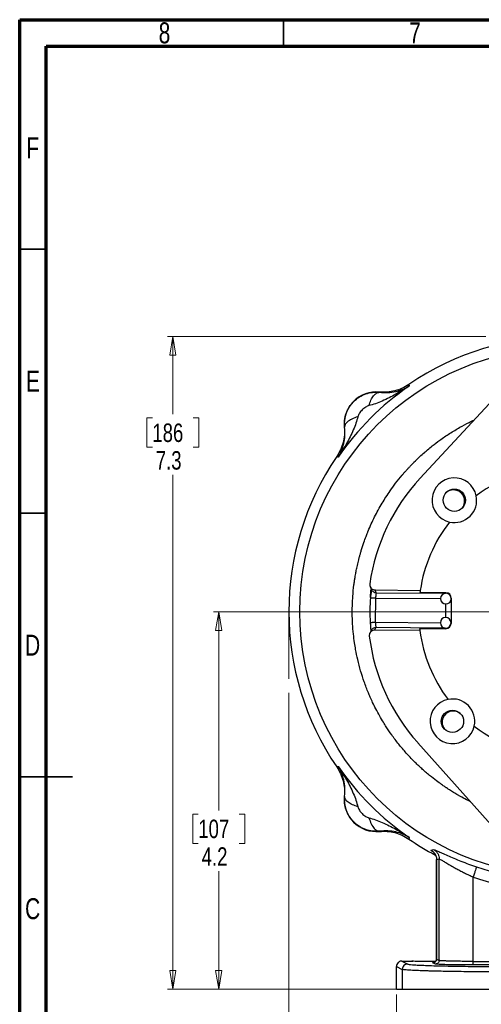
# Model space of a CAD drawing. Header units: inches. Extents: x 0.6 to 16.3, y 0.2 to 11.5.
# Tile 2 of 20: x 0.6 to 4, y 4.1 to 11.5. Entities that reach past the tile are written whole.
import ezdxf

# ---------------------------------------------------------------- set-up
doc = ezdxf.new("R2010")
doc.units = ezdxf.units.IN
doc.header["$MEASUREMENT"] = 0
doc.linetypes.add('CENTERX2', pattern=[0.8, 0.5, -0.1, 0.1, -0.1])
doc.styles.add('SLDTEXTSTYLE0', font='TXT', dxfattribs={"width": 0.75})
doc.dimstyles.new('SLDDIMSTYLE0', dxfattribs={"dimtxt": 0.137795, "dimasz": 0.14, "dimexe": 0, "dimexo": 0.0625, "dimgap": 0.034449, "dimtad": 0, "dimdec": 1, "dimlfac": 1.5, "dimrnd": 1e-09, "dimzin": 12, "dimdsep": 46, "dimtxsty": 'SLDTEXTSTYLE0', "dimblk1": 'CLOSED', "dimblk2": 'CLOSED', "dimsah": 1, "dimcen": 0.09, "dimadec": 0, "dimazin": 3, "dimtfac": 1, "dimtdec": 1, "dimtofl": 0, "dimtmove": 0, "dimatfit": 3, "dimldrblk": 'CLOSED', "dimfxl": 0, "dimfrac": 2, "dimtolj": 1, "dimtzin": 12, "dimarcsym": 0})
doc.dimstyles.new('SLDDIMSTYLE1', dxfattribs={"dimtxt": 0.137795, "dimasz": 0.14, "dimexe": 0, "dimexo": 0.0625, "dimgap": 0.034449, "dimtad": 0, "dimtih": 1, "dimtoh": 1, "dimdec": 1, "dimlfac": 1.5, "dimrnd": 1e-09, "dimzin": 12, "dimdsep": 46, "dimtxsty": 'SLDTEXTSTYLE0', "dimblk1": 'CLOSED', "dimblk2": 'CLOSED', "dimsah": 1, "dimcen": 0.09, "dimadec": 0, "dimazin": 3, "dimtfac": 1, "dimtdec": 1, "dimtofl": 0, "dimtmove": 0, "dimatfit": 3, "dimldrblk": 'CLOSED', "dimfxl": 0, "dimfrac": 2, "dimtolj": 1, "dimtzin": 12, "dimarcsym": 0})

# ---------------------------------------------------------------- blocks, each defined once
blk = doc.blocks.new('_Closed')
at = {"color": 0, "linetype": 'ByBlock', "lineweight": -2}
for p, q in [((-1, 0.166667), (0, 0)), ((-1, 0.166667), (-1, -0.166667)), ((0, 0), (-1, -0.166667)), ((0, 0), (-1, 0))]:
    blk.add_line(p, q, dxfattribs=at)
blk = doc.blocks.new('_D')
at = {"color": 7, "linetype": 'Continuous', "lineweight": 0}
for p, q in [((2.6002, 6.4728), (2.6002, 3.1201)), ((5.4869, 4.5032), (5.4869, 3.1201)), ((3.3723, 3.358), (3.3303, 3.358)), ((3.3303, 3.358), (3.3303, 3.1392)), ((3.6777, 3.358), (3.7197, 3.358)), ((3.7197, 3.358), (3.7197, 3.1392)), ((2.6002, 3.1595), (3.2095, 3.1595)), ((5.4869, 3.1595), (3.8405, 3.1595)), ((3.3303, 3.1392), (3.3723, 3.1392)), ((3.7197, 3.1392), (3.6777, 3.1392))]:
    blk.add_line(p, q, dxfattribs=at)
at = {"color": 7, "linetype": 'Continuous', "lineweight": 18, "xscale": 0.14, "yscale": 0.14, "rotation": 180.0000000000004}
blk.add_blockref('_Closed', (2.6002, 3.1595), dxfattribs=at)
at = {"color": 7, "linetype": 'Continuous', "lineweight": 18, "xscale": 0.14, "yscale": 0.14}
blk.add_blockref('_Closed', (5.4869, 3.1595), dxfattribs=at)
at = {"color": 7, "linetype": 'Continuous', "lineweight": 18, "char_height": 0.1378, "attachment_point": 1, "style": 'SLDTEXTSTYLE0'}
for s, insert in [('110', (3.3723, 3.3168)), ('4.3', (3.3977, 3.1107))]:
    blk.add_mtext(s, dxfattribs=dict(at, insert=insert))
blk = doc.blocks.new('_D_1')
at = {"color": 7, "linetype": 'Continuous', "lineweight": 0}
for p, q in [((4.0697, 9.1316), (1.6947, 9.1316)), ((1.7341, 9.1316), (1.7341, 8.5519)), ((1.5813, 8.5239), (1.5394, 8.5239)), ((1.5394, 8.5239), (1.5394, 8.3052)), ((1.8868, 8.5239), (1.9288, 8.5239)), ((1.9288, 8.5239), (1.9288, 8.3052)), ((1.5394, 8.3052), (1.5813, 8.3052)), ((1.9288, 8.3052), (1.8868, 8.3052)), ((1.7341, 4.2619), (1.7341, 8.099)), ((3.408, 4.2619), (1.6947, 4.2619))]:
    blk.add_line(p, q, dxfattribs=at)
at = {"color": 7, "linetype": 'Continuous', "lineweight": 18, "xscale": 0.14, "yscale": 0.14}
for p, rotation in [((1.7341, 9.1316), 90.0000000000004), ((1.7341, 4.2619), 270.0000000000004)]:
    blk.add_blockref('_Closed', p, dxfattribs=dict(at, rotation=rotation))
at = {"color": 7, "linetype": 'Continuous', "lineweight": 18, "char_height": 0.1378, "attachment_point": 1, "style": 'SLDTEXTSTYLE0'}
for s, insert in [('186', (1.5813, 8.4828)), ('7.3', (1.6068, 8.2766))]:
    blk.add_mtext(s, dxfattribs=dict(at, insert=insert))
blk = doc.blocks.new('_D_3')
at = {"color": 7, "linetype": 'Continuous', "lineweight": 0}
for p, q in [((5.4869, 4.5032), (5.4869, 3.5926)), ((3.4035, 4.2225), (3.4035, 3.5926)), ((4.2029, 3.8304), (4.1609, 3.8304)), ((4.1609, 3.8304), (4.1609, 3.6117)), ((4.4065, 3.8304), (4.4485, 3.8304)), ((4.4485, 3.8304), (4.4485, 3.6117)), ((3.4035, 3.6319), (4.0401, 3.6319)), ((4.1609, 3.6117), (4.2029, 3.6117)), ((4.4485, 3.6117), (4.4065, 3.6117)), ((5.4869, 3.6319), (4.5693, 3.6319))]:
    blk.add_line(p, q, dxfattribs=at)
at = {"color": 7, "linetype": 'Continuous', "lineweight": 18, "xscale": 0.14, "yscale": 0.14, "rotation": 180.0000000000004}
blk.add_blockref('_Closed', (3.4035, 3.6319, 0.1776), dxfattribs=at)
at = {"color": 7, "linetype": 'Continuous', "lineweight": 18, "xscale": 0.14, "yscale": 0.14}
blk.add_blockref('_Closed', (5.4869, 3.6319, 0.1776), dxfattribs=at)
at = {"color": 7, "linetype": 'Continuous', "lineweight": 18, "char_height": 0.1378, "attachment_point": 1, "style": 'SLDTEXTSTYLE0'}
for s, insert in [('79', (4.2029, 3.7893)), ('3.1', (4.1774, 3.5831))]:
    blk.add_mtext(s, dxfattribs=dict(at, insert=insert))
blk = doc.blocks.new('_D_4')
at = {"color": 7, "linetype": 'Continuous', "lineweight": 0}
for p, q in [((4.1354, 7.0783), (2.0374, 7.0783)), ((2.0768, 7.0783), (2.0768, 5.5958)), ((1.9241, 5.5678), (1.8821, 5.5678)), ((1.8821, 5.5678), (1.8821, 5.349)), ((2.2295, 5.5678), (2.2715, 5.5678)), ((2.2715, 5.5678), (2.2715, 5.349)), ((1.8821, 5.349), (1.9241, 5.349)), ((2.2715, 5.349), (2.2295, 5.349)), ((2.0768, 4.2619), (2.0768, 5.1429)), ((3.408, 4.2619), (2.0374, 4.2619))]:
    blk.add_line(p, q, dxfattribs=at)
at = {"color": 7, "linetype": 'Continuous', "lineweight": 18, "xscale": 0.14, "yscale": 0.14}
for p, rotation in [((2.0768, 7.0783, 0.1776), 90.0000000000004), ((2.0768, 4.2619, 0.1776), 270.0000000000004)]:
    blk.add_blockref('_Closed', p, dxfattribs=dict(at, rotation=rotation))
at = {"color": 7, "linetype": 'Continuous', "lineweight": 18, "char_height": 0.1378, "attachment_point": 1, "style": 'SLDTEXTSTYLE0'}
for s, insert in [('107', (1.9241, 5.5267)), ('4.2', (1.9495, 5.3205))]:
    blk.add_mtext(s, dxfattribs=dict(at, insert=insert))

msp = doc.modelspace()

# ---------------------------------------------------------------- linework, layer by layer
at = {"color": 7, "linetype": 'Continuous', "lineweight": 70}
for p, q in [((0.5906, 0.1969), (0.5906, 11.4961)), ((0.5906, 11.4961), (16.3386, 11.4961)), ((0.7874, 0.3937), (0.7874, 11.2992)), ((0.7874, 11.2992), (16.1417, 11.2992))]:
    msp.add_line(p, q, dxfattribs=at)
at = {"color": 7, "linetype": 'Continuous', "lineweight": 35}
for p, q in [((2.5591, 11.2992), (2.5591, 11.4961)), ((0.7874, 9.7835), (0.5906, 9.7835)), ((0.7874, 7.815), (0.5906, 7.815)), ((0.5906, 5.8465), (0.9843, 5.8465)), ((0.7874, 5.8465), (0.5906, 5.8465))]:
    msp.add_line(p, q, dxfattribs=at)
at = {"color": 7, "linetype": 'Continuous', "lineweight": 25}
for p, q in [((3.496, 8.7742), (3.4977, 8.7684)), ((3.4977, 8.7684), (3.4995, 8.7627)), ((3.2767, 8.7177), (3.2768, 8.7156)), ((4.1593, 8.6987), (3.58, 8.0742)), ((3.0162, 8.455), (3.0141, 8.4551)), ((2.9634, 8.2341), (2.9576, 8.2359)), ((2.9691, 8.2324), (2.9634, 8.2341)), ((3.2529, 7.2204), (3.2435, 7.2406)), ((3.2435, 7.2406), (3.5811, 7.2376)), ((3.7732, 7.2205), (3.579, 7.2222)), ((3.2474, 7.0005), (3.249, 7.1805)), ((3.8128, 7.18), (3.8112, 6.9912)), ((3.2076, 6.9983), (3.208, 6.9983)), ((3.2409, 6.9406), (3.2506, 6.9606)), ((3.5785, 6.9376), (3.2409, 6.9406)), ((3.5766, 6.9531), (3.7708, 6.9514)), ((3.5628, 6.1012), (4.1311, 5.4668)), ((2.9576, 5.9207), (2.9634, 5.9225)), ((2.9634, 5.9225), (2.9691, 5.9242)), ((3.0141, 5.7014), (3.0162, 5.7015)), ((3.2768, 5.441), (3.2767, 5.4388)), ((3.4977, 5.3882), (3.496, 5.3823)), ((3.4995, 5.3938), (3.4977, 5.3882)), ((3.6619, 5.299), (3.6812, 5.3034)), ((3.7025, 5.2294), (3.7025, 4.4858)), ((3.7029, 5.2292), (3.7227, 5.2333)), ((3.7029, 4.4859), (3.7029, 5.2292)), ((3.7227, 4.476), (3.7227, 5.2333)), ((3.9757, 4.4691), (3.9757, 5.0985)), ((3.7029, 4.4859), (3.7227, 4.476)), ((3.4035, 4.4316), (3.4474, 4.4097)), ((3.4035, 4.2619), (3.4035, 4.4316)), ((3.4435, 4.4715), (3.4873, 4.4496)), ((3.4435, 4.4715), (3.5179, 4.4715)), ((3.4474, 4.4097), (3.4474, 4.2619)), ((3.5179, 4.4715), (3.5266, 4.4703)), ((3.696, 4.4493), (3.6762, 4.4592)), ((3.9757, 4.4691), (4.7818, 4.4691)), ((4.7818, 4.4424), (3.9757, 4.4424)), ((3.4035, 4.2619), (3.4474, 4.2619)), ((3.4474, 4.2619), (4.2796, 4.2619))]:
    msp.add_line(p, q, dxfattribs=at)
at = {"color": 8, "linetype": 'Continuous', "lineweight": 25}
for p, q in [((3.2529, 7.2204), (3.7697, 7.2158)), ((3.7732, 7.216), (3.7732, 7.2205)), ((3.249, 7.1805), (3.7328, 7.1763)), ((3.7716, 7.0359), (3.7725, 7.136)), ((3.2474, 7.0005), (3.7312, 6.9963)), ((3.7674, 6.9561), (3.2506, 6.9606)), ((3.7708, 6.9514), (3.7709, 6.956)), ((3.7039, 5.2278), (3.7029, 5.2292))]:
    msp.add_line(p, q, dxfattribs=at)
at = {"color": 7, "linetype": 'CENTERX2', "lineweight": 18}
msp.add_line((2.6002, 7.0783), (2.6002, 6.5122), dxfattribs=at)
at = {"color": 7, "linetype": 'Continuous', "lineweight": 25}
for centre, radius in [((4.6535, 7.0783), 1.9709), ((3.8358, 7.9104), 0.0833), ((3.8214, 6.2605), 0.0833)]:
    msp.add_circle(centre, radius, dxfattribs=at)
for centre, radius, start, end in [((4.6535, 7.0783), 2.0533, 55.68388, 124.31612), ((4.6535, 7.0783), 2.0419, 124.41629, 145.58371), ((3.2539, 8.4779), 0.2409, 84.58105, 185.41895), ((4.6535, 7.0783), 2.0533, 145.68388, 214.31612), ((4.6535, 7.0783), 1.0842, 51.88275, 127.1173), ((4.6535, 7.0783), 1.4644, 137.14896, 171.82115), ((3.8358, 7.9104), 0.1667, 11.20661, 257.79344), ((3.8286, 7.9032), 0.084, 90, 127.52173), ((3.8358, 7.9104), 0.1667, 257.79344, 11.20661), ((3.8286, 7.9032), 0.084, 321.9783, 90), ((4.6535, 7.0783), 1.0842, 141.88275, 171.54751), ((4.6535, 7.0783), 1.0842, 171.54751, 172.37147), ((3.7728, 7.176), 0.04, 359.50002, 179.50002), ((4.6535, 7.0783), 1.4482, 175.83552, 183.16484), ((3.7728, 7.176), 0.04, 179.50002, 359.50002), ((3.7712, 6.996), 0.04, 359.50002, 179.50002), ((3.7712, 6.996), 0.04, 179.50002, 359.50002), ((4.6535, 7.0783), 1.0842, 186.62857, 187.45254), ((4.6535, 7.0783), 1.0842, 187.45254, 217.1173), ((4.6535, 7.0783), 1.4644, 187.17889, 221.85108), ((3.8214, 6.2605), 0.1667, 101.20661, 347.79344), ((3.8214, 6.2605), 0.1667, 347.79344, 101.20661), ((3.8286, 6.2533), 0.084, 51.9783, 180), ((3.8286, 6.2533), 0.084, 180, 217.52173), ((4.6535, 7.0783), 1.0842, 231.88275, 307.1173), ((4.6535, 7.0783), 2.0419, 214.41629, 235.58371), ((3.2539, 5.6787), 0.2409, 174.58105, 275.41895), ((4.6535, 7.0783), 2.0533, 235.68388, 242.17079), ((4.6535, 7.0783), 2.0127, 251.09907, 273.51443)]:
    msp.add_arc(centre, radius, start, end, dxfattribs=at)
for centre, start_param, end_param in [((3.7728, 7.1803), 4.712389, 6.283185), ((3.7712, 6.9916), 3.141593, 4.712389)]:
    msp.add_ellipse(centre, major_axis=(0.0004, 0.0402), ratio=0.996195, start_param=start_param, end_param=end_param, dxfattribs=at)
for points, knots in [([(3.4995, 8.7627), (3.4828, 8.7519), (3.4496, 8.7304), (3.3994, 8.7011), (3.3488, 8.674), (3.2986, 8.6504), (3.2485, 8.6301), (3.2145, 8.6206), (3.1982, 8.616)], [0, 0, 0, 0, 0.1785468, 0.3565957, 0.5214526, 0.692119, 0.8513649, 1, 1, 1, 1]), ([(3.496, 8.7742), (3.4795, 8.7641), (3.4466, 8.744), (3.3916, 8.7253), (3.3345, 8.7151), (3.2959, 8.7168), (3.2767, 8.7177)], [0, 0, 0, 0, 0.250012, 0.500009, 0.750001, 1, 1, 1, 1]), ([(3.2768, 8.7156), (3.2984, 8.7141), (3.3424, 8.7112), (3.3995, 8.7206), (3.4526, 8.7368), (3.4838, 8.7541), (3.4995, 8.7627)], [0, 0, 0, 0, 0.2382258, 0.4864844, 0.7420433, 1, 1, 1, 1]), ([(3.0162, 8.455), (3.0156, 8.4721), (3.0142, 8.5066), (3.0266, 8.5579), (3.0495, 8.6062), (3.0833, 8.6486), (3.1256, 8.6823), (3.1739, 8.7052), (3.2252, 8.7176), (3.2597, 8.7162), (3.2768, 8.7156)], [0, 0, 0, 0, 0.122354, 0.246395, 0.372277, 0.50014, 0.627859, 0.753647, 0.877645, 1, 1, 1, 1]), ([(3.1982, 8.616), (3.203, 8.6303), (3.2125, 8.6589), (3.2325, 8.6908), (3.2545, 8.712), (3.2694, 8.7144), (3.2768, 8.7156)], [0, 0, 0, 0, 0.250013, 0.500003, 0.750002, 1, 1, 1, 1]), ([(3.1982, 8.616), (3.1897, 8.6129), (3.171, 8.6059), (3.1465, 8.5853), (3.1259, 8.5608), (3.1189, 8.5421), (3.1158, 8.5336)], [0, 0, 0, 0, 0.227226, 0.499832, 0.772732, 1, 1, 1, 1]), ([(3.1158, 8.5336), (3.1112, 8.5173), (3.1017, 8.4833), (3.0814, 8.4332), (3.0578, 8.383), (3.0315, 8.3338), (3.0023, 8.2837), (2.9808, 8.2504), (2.9691, 8.2324)], [0, 0, 0, 0, 0.148634, 0.307878, 0.478548, 0.643401, 0.806559, 1, 1, 1, 1]), ([(3.1158, 8.5336), (3.0998, 8.5282), (3.0679, 8.5173), (3.0368, 8.4959), (3.0189, 8.4746), (3.0171, 8.4615), (3.0162, 8.455)], [0, 0, 0, 0, 0.279797, 0.559582, 0.779793, 1, 1, 1, 1]), ([(3.0141, 8.4551), (3.015, 8.4359), (3.0167, 8.3973), (3.0065, 8.3402), (2.9878, 8.2852), (2.9677, 8.2523), (2.9576, 8.2359)], [0, 0, 0, 0, 0.2499991, 0.4999912, 0.7499877, 1, 1, 1, 1]), ([(2.9691, 8.2324), (2.9777, 8.248), (2.995, 8.2792), (3.0112, 8.3323), (3.0206, 8.3894), (3.0177, 8.4334), (3.0162, 8.455)], [0, 0, 0, 0, 0.257957, 0.513516, 0.761774, 1, 1, 1, 1]), ([(3.2041, 7.2866), (3.2039, 7.282), (3.2035, 7.2729), (3.2087, 7.2598), (3.2176, 7.2494), (3.2297, 7.2422), (3.2388, 7.2411), (3.2435, 7.2406)], [0, 0, 0, 0, 0.199414, 0.398488, 0.602512, 0.794514, 1, 1, 1, 1]), ([(3.207, 7.2648), (3.2086, 7.2614), (3.211, 7.2562), (3.2142, 7.2493), (3.2159, 7.2457), (3.2168, 7.2439)], [0, 0, 0, 0, 0.496782, 0.739131, 1, 1, 1, 1]), ([(3.2167, 7.2435), (3.2166, 7.2429), (3.2163, 7.2417), (3.2147, 7.2295), (3.2127, 7.2138), (3.2108, 7.1971), (3.21, 7.1875), (3.2097, 7.1834)], [0, 0, 0, 0, 0.222644, 0.427401, 0.702294, 0.871771, 1, 1, 1, 1]), ([(3.2136, 7.2653), (3.2134, 7.2625), (3.213, 7.2569), (3.2148, 7.2486), (3.218, 7.2407), (3.2228, 7.2338), (3.2291, 7.2281), (3.2364, 7.2238), (3.2444, 7.2209), (3.2501, 7.2206), (3.2529, 7.2204)], [0, 0, 0, 0, 0.125052, 0.250237, 0.375312, 0.5, 0.624688, 0.749763, 0.874948, 1, 1, 1, 1]), ([(3.249, 7.1805), (3.2494, 7.1837), (3.2501, 7.1886), (3.2514, 7.198), (3.2528, 7.2082), (3.2537, 7.2175), (3.2531, 7.2194), (3.2529, 7.2204)], [0, 0, 0, 0, 0.159313, 0.251606, 0.501689, 0.760144, 1, 1, 1, 1]), ([(3.208, 6.9983), (3.2086, 6.9888), (3.2096, 6.9716), (3.2107, 6.9529), (3.2113, 6.9412), (3.2117, 6.9367), (3.2119, 6.9344), (3.2122, 6.9346), (3.2122, 6.9346)], [0, 0, 0, 0, 0.3183846, 0.5682945, 0.7511203, 0.8754843, 0.9717032, 1, 1, 1, 1]), ([(3.2506, 6.9606), (3.2509, 6.9616), (3.2515, 6.9634), (3.2507, 6.9728), (3.2496, 6.983), (3.2484, 6.9924), (3.2478, 6.9974), (3.2474, 7.0005)], [0, 0, 0, 0, 0.239893, 0.498467, 0.748839, 0.839044, 1, 1, 1, 1]), ([(3.2409, 6.9406), (3.2363, 6.9402), (3.2273, 6.9393), (3.2151, 6.9325), (3.206, 6.9223), (3.2004, 6.9093), (3.2006, 6.9001), (3.2006, 6.8953)], [0, 0, 0, 0, 0.197771, 0.395193, 0.598315, 0.790277, 1, 1, 1, 1]), ([(3.2141, 6.9377), (3.2126, 6.9347), (3.2092, 6.9278), (3.2059, 6.9209), (3.204, 6.917)], [0, 0, 0, 0, 0.434186, 1, 1, 1, 1]), ([(2.9576, 5.9207), (2.9677, 5.9042), (2.9878, 5.8713), (3.0065, 5.8164), (3.0167, 5.7592), (3.015, 5.7207), (3.0141, 5.7014)], [0, 0, 0, 0, 0.250012, 0.500009, 0.750001, 1, 1, 1, 1]), ([(3.0162, 5.7015), (3.0177, 5.7231), (3.0206, 5.7671), (3.0112, 5.8242), (2.995, 5.8774), (2.9777, 5.9085), (2.9691, 5.9242)], [0, 0, 0, 0, 0.238226, 0.486485, 0.742044, 1, 1, 1, 1]), ([(2.9691, 5.9242), (2.9799, 5.9075), (3.0014, 5.8743), (3.0308, 5.8242), (3.0578, 5.7736), (3.0814, 5.7233), (3.1017, 5.6732), (3.1112, 5.6393), (3.1158, 5.6229)], [0, 0, 0, 0, 0.178546, 0.356596, 0.521452, 0.692119, 0.851365, 1, 1, 1, 1]), ([(3.2768, 5.441), (3.2597, 5.4403), (3.2252, 5.439), (3.1739, 5.4513), (3.1256, 5.4743), (3.0832, 5.508), (3.0495, 5.5504), (3.0266, 5.5986), (3.0142, 5.65), (3.0156, 5.6844), (3.0162, 5.7015)], [0, 0, 0, 0, 0.122343, 0.246394, 0.372302, 0.50024, 0.627878, 0.753626, 0.877623, 1, 1, 1, 1]), ([(3.1158, 5.6229), (3.1015, 5.6277), (3.0729, 5.6373), (3.041, 5.6572), (3.0198, 5.6792), (3.0174, 5.6941), (3.0162, 5.7015)], [0, 0, 0, 0, 0.2500076, 0.5000119, 0.7500034, 1, 1, 1, 1]), ([(3.1158, 5.6229), (3.1189, 5.6144), (3.1259, 5.5957), (3.1465, 5.5712), (3.171, 5.5506), (3.1897, 5.5437), (3.1982, 5.5405)], [0, 0, 0, 0, 0.22729, 0.499999, 0.772871, 1, 1, 1, 1]), ([(3.1982, 5.5405), (3.2145, 5.5359), (3.2485, 5.5264), (3.2986, 5.5061), (3.3488, 5.4825), (3.398, 5.4563), (3.4482, 5.427), (3.4814, 5.4055), (3.4995, 5.3938)], [0, 0, 0, 0, 0.148633, 0.307878, 0.478549, 0.643401, 0.80656, 1, 1, 1, 1]), ([(3.1982, 5.5405), (3.2036, 5.5246), (3.2145, 5.4927), (3.2359, 5.4616), (3.2572, 5.4436), (3.2703, 5.4419), (3.2768, 5.441)], [0, 0, 0, 0, 0.279793, 0.559585, 0.779793, 1, 1, 1, 1]), ([(3.2767, 5.4388), (3.2959, 5.4397), (3.3345, 5.4414), (3.3916, 5.4312), (3.4466, 5.4125), (3.4795, 5.3924), (3.496, 5.3823)], [0, 0, 0, 0, 0.249999, 0.499991, 0.749987, 1, 1, 1, 1]), ([(3.4995, 5.3938), (3.4838, 5.4025), (3.4526, 5.4197), (3.3995, 5.436), (3.3424, 5.4453), (3.2984, 5.4424), (3.2768, 5.441)], [0, 0, 0, 0, 0.257956, 0.513514, 0.761774, 1, 1, 1, 1]), ([(3.6619, 5.299), (3.6678, 5.2951), (3.6796, 5.2872), (3.6926, 5.2701), (3.7012, 5.2504), (3.7023, 5.2363), (3.7029, 5.2292)], [0, 0, 0, 0, 0.250002, 0.5, 0.749998, 1, 1, 1, 1]), ([(3.6812, 5.3034), (3.6835, 5.303), (3.6882, 5.3022), (3.7105, 5.2927), (3.7424, 5.2782), (3.7833, 5.2599), (3.8312, 5.2391), (3.8846, 5.2172), (3.9419, 5.195), (3.9817, 5.1811), (4.0016, 5.1741)], [0, 0, 0, 0, 0.127726, 0.254835, 0.380951, 0.50644, 0.631028, 0.754612, 0.877535, 1, 1, 1, 1]), ([(3.6812, 5.3034), (3.6872, 5.2995), (3.6991, 5.2917), (3.7122, 5.2745), (3.721, 5.2547), (3.7221, 5.2405), (3.7227, 5.2333)], [0, 0, 0, 0, 0.250002, 0.500003, 0.750001, 1, 1, 1, 1]), ([(3.6819, 5.2824), (3.6818, 5.2824), (3.6813, 5.2827), (3.6828, 5.281), (3.6861, 5.277), (3.6911, 5.2701), (3.696, 5.261), (3.7012, 5.2472), (3.702, 5.2362), (3.7025, 5.2288)], [0, 0, 0, 0, 0.0499459, 0.2687133, 0.4387226, 0.5663211, 0.6736805, 0.7785889, 1, 1, 1, 1]), ([(3.695, 5.2624), (3.6953, 5.2619), (3.697, 5.2586), (3.7011, 5.247), (3.702, 5.2361), (3.7025, 5.2288)], [0, 0, 0, 0, 0.065565, 0.365986, 1, 1, 1, 1]), ([(3.7227, 5.2333), (3.7245, 5.2329), (3.7281, 5.232), (3.7458, 5.222), (3.7712, 5.2068), (3.7996, 5.1899), (3.8275, 5.1739), (3.8541, 5.159), (3.882, 5.144), (3.9077, 5.1309), (3.9283, 5.1206), (3.9449, 5.1126), (3.9606, 5.1053), (3.9707, 5.1007), (3.9757, 5.0985)], [0, 0, 0, 0, 0.119321, 0.244465, 0.368256, 0.493693, 0.574777, 0.654996, 0.746989, 0.82466, 0.873748, 0.91847, 0.960553, 1, 1, 1, 1]), ([(3.7025, 4.4863), (3.7025, 4.4848), (3.7023, 4.4819), (3.7012, 4.4775), (3.6992, 4.4731), (3.6952, 4.4674), (3.6897, 4.4632), (3.6889, 4.4625), (3.6885, 4.4621)], [0, 0, 0, 0, 0.062968, 0.126495, 0.196853, 0.287934, 0.57106, 1, 1, 1, 1]), ([(3.4435, 4.4715), (3.4407, 4.4714), (3.4352, 4.471), (3.4252, 4.4677), (3.4144, 4.4603), (3.4053, 4.4473), (3.4041, 4.4368), (3.4035, 4.4316)], [0, 0, 0, 0, 0.136271, 0.265338, 0.500864, 0.74927, 1, 1, 1, 1]), ([(4.2796, 4.39), (4.2459, 4.39), (4.178, 4.3901), (4.0768, 4.3906), (3.9855, 4.3913), (3.9047, 4.3922), (3.8344, 4.3932), (3.7675, 4.3943), (3.7154, 4.3954), (3.6759, 4.3964), (3.6471, 4.3972), (3.6193, 4.3981), (3.5927, 4.399), (3.5674, 4.3999), (3.5439, 4.401), (3.5201, 4.4022), (3.4963, 4.4036), (3.4737, 4.4054), (3.4551, 4.4074), (3.4501, 4.4089), (3.4474, 4.4097)], [0, 0, 0, 0, 0.079752, 0.160924, 0.243514, 0.306408, 0.370101, 0.434594, 0.499888, 0.53287, 0.566767, 0.601578, 0.637304, 0.673944, 0.711498, 0.749966, 0.800397, 0.858881, 0.925416, 1, 1, 1, 1]), ([(3.4873, 4.4496), (3.4903, 4.4488), (3.4963, 4.447), (3.5211, 4.4445), (3.5572, 4.442), (3.605, 4.4397), (3.6636, 4.4375), (3.732, 4.4356), (3.8092, 4.4339), (3.894, 4.4325), (3.9848, 4.4314), (4.0804, 4.4306), (4.1792, 4.4301), (4.2461, 4.43), (4.2796, 4.43)], [0, 0, 0, 0, 0.0832648, 0.1667743, 0.2500392, 0.3333313, 0.4167358, 0.5000532, 0.5833526, 0.6667677, 0.7500358, 0.8333445, 0.9167187, 1, 1, 1, 1]), ([(3.6958, 4.4682), (3.6818, 4.4681), (3.6511, 4.4679), (3.6098, 4.4681), (3.5784, 4.4685), (3.5525, 4.4691), (3.5327, 4.4698), (3.5201, 4.4707), (3.5186, 4.4712), (3.5179, 4.4715)], [0, 0, 0, 0, 0.168571, 0.370181, 0.475718, 0.584104, 0.758604, 0.871027, 1, 1, 1, 1]), ([(3.9757, 4.4424), (3.9579, 4.4424), (3.9225, 4.4425), (3.8713, 4.4429), (3.8238, 4.4435), (3.7818, 4.4444), (3.7467, 4.4454), (3.72, 4.4466), (3.7017, 4.448), (3.6979, 4.4489), (3.696, 4.4493)], [0, 0, 0, 0, 0.12498, 0.249963, 0.374951, 0.499946, 0.62495, 0.74996, 0.874978, 1, 1, 1, 1]), ([(3.9757, 4.4691), (3.9597, 4.4691), (3.9277, 4.4691), (3.8816, 4.4695), (3.8385, 4.4702), (3.801, 4.471), (3.7689, 4.4721), (3.7481, 4.4731), (3.7347, 4.4741), (3.7261, 4.475), (3.7239, 4.4756), (3.7227, 4.476)], [0, 0, 0, 0, 0.124177, 0.249905, 0.372324, 0.499835, 0.619319, 0.749802, 0.818963, 0.902365, 1, 1, 1, 1])]:
    msp.add_open_spline(points, degree=3, knots=knots, dxfattribs=at)
at = {"color": 8, "linetype": 'Continuous', "lineweight": 25}
for points, knots in [([(3.0734, 7.0783), (3.0742, 7.1159), (3.0756, 7.1833), (3.0836, 7.26), (3.0901, 7.3073), (3.094, 7.3321), (3.0976, 7.3531), (3.1008, 7.3704), (3.104, 7.387), (3.1076, 7.4046), (3.1119, 7.4245), (3.1167, 7.4452), (3.122, 7.4667), (3.1277, 7.4888), (3.134, 7.5117), (3.1445, 7.5475), (3.1584, 7.5903), (3.1743, 7.6345), (3.1848, 7.6613), (3.1901, 7.6744), (3.1918, 7.6785), (3.1923, 7.6799), (3.1925, 7.6803), (3.1926, 7.6805), (3.1926, 7.6806), (3.1927, 7.6806), (3.1927, 7.6806), (3.1927, 7.6806), (3.1927, 7.6806), (3.1927, 7.6806), (3.2074, 7.7164), (3.2394, 7.7867), (3.2943, 7.8866), (3.3478, 7.9694), (3.3982, 8.0386), (3.4331, 8.0821), (3.4588, 8.1122), (3.4729, 8.1283), (3.4875, 8.1445), (3.5027, 8.1609), (3.5183, 8.1773), (3.5432, 8.2027), (3.5743, 8.2328), (3.6085, 8.2637), (3.6394, 8.2903), (3.6772, 8.3212), (3.7312, 8.3621), (3.8, 8.4091), (3.8733, 8.453), (3.9349, 8.4861), (3.9706, 8.5028), (3.983, 8.5087)], [0, 0, 0, 0, 0.063129, 0.112934, 0.129126, 0.143186, 0.155113, 0.164908, 0.17257, 0.183526, 0.194943, 0.20682, 0.219157, 0.231955, 0.245213, 0.258932, 0.294442, 0.320683, 0.337655, 0.342665, 0.344458, 0.345016, 0.345217, 0.345297, 0.345331, 0.345345, 0.345352, 0.345354, 0.345355, 0.345356, 0.345356, 0.410243, 0.474622, 0.536331, 0.575476, 0.618092, 0.629828, 0.641802, 0.654014, 0.666465, 0.679154, 0.692081, 0.726005, 0.751774, 0.769388, 0.794327, 0.833669, 0.882868, 0.933904, 0.976926, 1, 1, 1, 1]), ([(3.2092, 7.1834), (3.2099, 7.1934), (3.2113, 7.2133), (3.213, 7.2341), (3.2133, 7.2411), (3.2133, 7.2421)], [0, 0, 0, 0, 0.462646, 0.922092, 1, 1, 1, 1]), ([(3.9584, 5.6595), (3.952, 5.6626), (3.9293, 5.6736), (3.901, 5.6888), (3.8731, 5.7044), (3.8554, 5.7146), (3.8384, 5.7247), (3.8219, 5.7348), (3.8061, 5.7447), (3.7909, 5.7545), (3.7805, 5.7613), (3.7722, 5.7669), (3.7603, 5.7749), (3.736, 5.7918), (3.6976, 5.8198), (3.6577, 5.8511), (3.6211, 5.8819), (3.5918, 5.9078), (3.5637, 5.934), (3.5247, 5.972), (3.4762, 6.0232), (3.42, 6.0895), (3.3704, 6.155), (3.3329, 6.2102), (3.3033, 6.2573), (3.2768, 6.3021), (3.2502, 6.3514), (3.2268, 6.3985), (3.2086, 6.4383), (3.1868, 6.4892), (3.1619, 6.5543), (3.1354, 6.637), (3.1144, 6.7178), (3.1, 6.7879), (3.0895, 6.8515), (3.0814, 6.9152), (3.076, 6.9808), (3.0737, 7.0363), (3.0735, 7.0666), (3.0734, 7.0783)], [0, 0, 0, 0, 0.012042, 0.042882, 0.0548, 0.06639, 0.077651, 0.088583, 0.099187, 0.109462, 0.119408, 0.120284, 0.126619, 0.143715, 0.170697, 0.207563, 0.230041, 0.25219, 0.274009, 0.295499, 0.344801, 0.394102, 0.443402, 0.484664, 0.507596, 0.538154, 0.573271, 0.602867, 0.627716, 0.647817, 0.697095, 0.746372, 0.795648, 0.839028, 0.868177, 0.90544, 0.94829, 0.980187, 1, 1, 1, 1]), ([(3.2143, 6.9376), (3.2147, 6.9387), (3.2162, 6.9423), (3.2204, 6.9477), (3.2266, 6.9534), (3.2341, 6.9575), (3.2421, 6.9602), (3.2478, 6.9605), (3.2506, 6.9606)], [0, 0, 0, 0, 0.0743739, 0.2591295, 0.4438852, 0.6292141, 0.8147057, 1, 1, 1, 1]), ([(3.6819, 5.2827), (3.6815, 5.283), (3.6753, 5.2868), (3.6683, 5.292), (3.6612, 5.2976), (3.6617, 5.2986), (3.6619, 5.299)], [0, 0, 0, 0, 0.027717, 0.351221, 0.675299, 1, 1, 1, 1]), ([(3.6762, 4.4592), (3.6756, 4.4599), (3.6748, 4.4607), (3.685, 4.4614), (3.6867, 4.4615)], [0, 0, 0, 0, 0.829432, 1, 1, 1, 1])]:
    msp.add_open_spline(points, degree=3, knots=knots, dxfattribs=at)
at = {"color": 7, "linetype": 'Continuous', "lineweight": 25}
for points in [[(3.2092, 7.1834), (3.2092, 7.1834), (3.2092, 7.1834), (3.2113, 7.1833), (3.2149, 7.183), (3.2199, 7.1827), (3.226, 7.1822), (3.2332, 7.1817), (3.2409, 7.1811), (3.2463, 7.1807), (3.249, 7.1805)], [(4.0016, 5.1741), (4.0011, 5.1727), (4.0001, 5.1698), (3.9941, 5.1522), (3.9856, 5.1276), (3.979, 5.1082), (3.9757, 5.0985)], [(3.9757, 5.0985), (4.0408, 5.0782), (4.1712, 5.0376), (4.373, 5.0016), (4.5772, 4.9827), (4.7136, 4.9873), (4.7818, 4.9896)], [(3.6762, 4.4592), (3.6797, 4.4596), (3.6867, 4.4605), (3.6955, 4.4666), (3.7017, 4.4754), (3.7025, 4.4824), (3.7029, 4.4859)], [(3.4873, 4.4496), (3.4821, 4.449), (3.4717, 4.4478), (3.4585, 4.4386), (3.4492, 4.4254), (3.448, 4.4149), (3.4474, 4.4097)], [(3.7227, 4.476), (3.7223, 4.4725), (3.7215, 4.4655), (3.7153, 4.4567), (3.7065, 4.4506), (3.6995, 4.4497), (3.696, 4.4493)], [(3.9757, 4.4424), (3.9757, 4.4429), (3.9757, 4.4438), (3.9757, 4.45), (3.9757, 4.4587), (3.9757, 4.4656), (3.9757, 4.4691)]]:
    msp.add_open_spline(points, degree=3, dxfattribs=at)
at = {"color": 8, "linetype": 'Continuous', "lineweight": 25}
msp.add_open_spline([(3.208, 6.9983), (3.2085, 6.9984), (3.2096, 6.9984), (3.2133, 6.9986), (3.2183, 6.9989), (3.2244, 6.9993), (3.2316, 6.9996), (3.2393, 7.0001), (3.2447, 7.0004), (3.2474, 7.0005)], degree=3, dxfattribs=at)

# ---------------------------------------------------------------- texts
at = {"color": 7, "linetype": 'Continuous', "lineweight": 0, "char_height": 0.1562, "attachment_point": 2, "style": 'SLDTEXTSTYLE0'}
for s, insert in [('8', (1.6717, 11.476)), ('7', (3.5417, 11.476)), ('F', (0.6873, 10.6174)), ('E', (0.6893, 8.8775)), ('D', (0.6871, 6.9067)), ('C', (0.6873, 4.9405))]:
    msp.add_mtext(s, dxfattribs=dict(at, insert=insert))

# ---------------------------------------------------------------- dimensions: what is measured, and where the dimension line sits
at = {"color": 7, "linetype": 'Continuous', "lineweight": 18}
for base, p1, picture, middle in [((1.7341, 4.2619), (4.1091, 9.1316), '_D_1', (1.7341, 8.3255)), ((2.0768, 4.2619), (4.1748, 7.0783), '_D_4', (2.0768, 5.3693))]:
    dim = msp.add_linear_dim(base=base, p1=p1, p2=(3.4474, 4.2619), angle=90, dimstyle='SLDDIMSTYLE1', dxfattribs=at)
    dim.commit()
    dim.dimension.update_dxf_attribs({"geometry": picture, "text_midpoint": middle, "dimtype": 160})
for base, p1, picture, middle in [((5.4869, 3.1595), (2.6002, 6.5122), '_D', (3.525, 3.1595)), ((5.4869, 3.6319), (3.4035, 4.2619), '_D_3', (4.3047, 3.6319))]:
    dim = msp.add_linear_dim(base=base, p1=p1, p2=(5.4869, 4.5426), dimstyle='SLDDIMSTYLE0', dxfattribs=at)
    dim.commit()
    dim.dimension.update_dxf_attribs({"geometry": picture, "text_midpoint": middle, "dimtype": 160})

doc.saveas('drawing.dxf')
